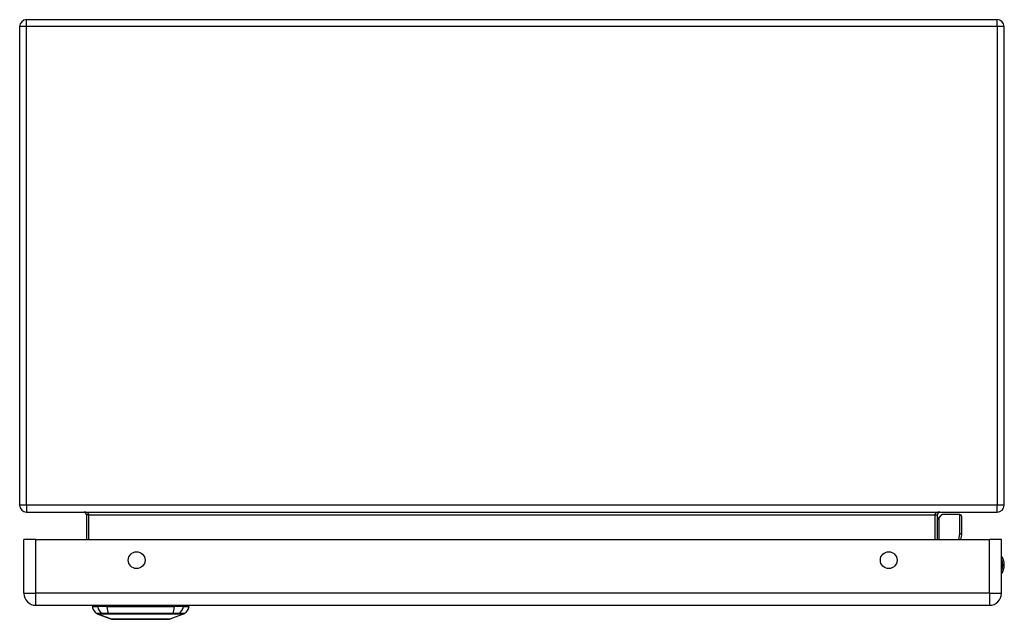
# Model space of a CAD drawing. Header units: inches. Extents: x 9.2 to 84.3, y 6 to 56.3.
# Tile 1 of 7: x 9.2 to 21.2, y 6 to 13.3. Entities that reach past the tile are written whole.
import ezdxf

# ---------------------------------------------------------------- set-up
doc = ezdxf.new("R2010")
doc.units = ezdxf.units.IN
doc.header["$MEASUREMENT"] = 0
doc.layers.add('Visible Edges(ANSI)', color=7, linetype='Continuous', lineweight=25)
doc.layers.add('Visible Tangent Edges(ANSI)', color=7, linetype='Continuous', lineweight=25)

msp = doc.modelspace()

# ---------------------------------------------------------------- linework, layer by layer
at = {"layer": 'Visible Edges(ANSI)'}
for p, q in [((9.238, 13.345), (21.07, 13.345)), ((9.154, 13.261), (9.154, 7.429)), ((21.154, 7.429), (21.154, 13.261)), ((9.238, 7.345), (21.07, 7.345)), ((9.967, 7.314), (9.967, 7.01)), ((20.341, 7.01), (20.341, 7.314)), ((20.347, 7.269), (20.387, 7.309)), ((20.617, 7.315), (20.401, 7.315)), ((20.636, 7.295), (20.636, 7.071)), ((9.205, 6.356), (9.205, 7.01)), ((9.351, 7.01), (9.205, 7.01)), ((9.351, 7.01), (20.977, 7.01)), ((20.636, 7.067), (20.625, 7.01)), ((21.123, 7.01), (20.977, 7.01)), ((21.123, 6.356), (21.123, 7.01)), ((9.351, 6.21), (20.977, 6.21)), ((10.038, 6.194), (10.106, 6.194)), ((10.217, 6.194), (10.106, 6.194)), ((10.217, 6.194), (11.04, 6.194)), ((11.151, 6.194), (11.04, 6.194)), ((11.151, 6.194), (11.219, 6.194)), ((10.272, 6.04), (10.098, 6.107)), ((11.16, 6.107), (10.986, 6.04))]:
    msp.add_line(p, q, dxfattribs=at)
at = {"layer": 'Visible Edges(ANSI)', "flags": 128}
msp.add_lwpolyline([(10.274, 6.039), (10.274, 6.039), (10.275, 6.039), (10.277, 6.039), (10.28, 6.039), (10.284, 6.039), (10.289, 6.039), (10.294, 6.039), (10.301, 6.039), (10.308, 6.039), (10.315, 6.039), (10.324, 6.039), (10.333, 6.039), (10.343, 6.039), (10.354, 6.039), (10.366, 6.039), (10.378, 6.039), (10.39, 6.039), (10.403, 6.039), (10.417, 6.039), (10.431, 6.039), (10.446, 6.039), (10.461, 6.039), (10.477, 6.039), (10.493, 6.039), (10.509, 6.039), (10.526, 6.039), (10.543, 6.039), (10.56, 6.039), (10.577, 6.039), (10.594, 6.039), (10.612, 6.039), (10.629, 6.039), (10.647, 6.039), (10.664, 6.039), (10.681, 6.039), (10.698, 6.039), (10.715, 6.039), (10.732, 6.039), (10.749, 6.039), (10.765, 6.039), (10.781, 6.039), (10.797, 6.039), (10.812, 6.039), (10.827, 6.039), (10.841, 6.039), (10.854, 6.039), (10.868, 6.039), (10.88, 6.039), (10.892, 6.039), (10.903, 6.039), (10.914, 6.039), (10.924, 6.039), (10.933, 6.039), (10.942, 6.039), (10.95, 6.039), (10.957, 6.039), (10.963, 6.039), (10.969, 6.039), (10.973, 6.039), (10.977, 6.039), (10.98, 6.039), (10.982, 6.039), (10.983, 6.039), (10.984, 6.039)], dxfattribs=at)
at = {"layer": 'Visible Edges(ANSI)'}
for centre in [(10.58, 6.76), (19.748, 6.76)]:
    msp.add_circle(centre, 0.102, dxfattribs=at)
for centre, radius, start, end in [((9.238, 13.261), 0.084, 90, 180), ((21.07, 13.261), 0.084, 0, 90), ((9.238, 7.429), 0.084, 180, 270), ((9.936, 7.314), 0.031, 0, 90), ((20.372, 7.314), 0.031, 90, 180), ((21.07, 7.429), 0.084, 270, 0), ((20.361, 7.255), 0.0197, 135, 180), ((20.401, 7.295), 0.0197, 90, 135), ((20.617, 7.295), 0.0197, 0, 90), ((20.617, 7.071), 0.0197, 349.0591, 0), ((20.97, 6.702), 0.187, 324.6864, 35.3136), ((9.351, 6.356), 0.146, 180, 270), ((20.977, 6.356), 0.146, 270, 0), ((10.155, 6.211), 0.118, 187.9413, 240.2709), ((10.097, 6.186), 0.0394, 143.1301, 168.463), ((11.102, 6.211), 0.118, 299.7291, 352.0587), ((11.16, 6.186), 0.0394, 11.537, 36.8699), ((10.101, 6.117), 0.00984, 240.2709, 248.7495), ((10.274, 6.044), 0.00492, 248.7495, 269.7912), ((10.984, 6.044), 0.00492, 270.2088, 291.2505), ((11.156, 6.117), 0.00984, 291.2505, 299.7291)]:
    msp.add_arc(centre, radius, start, end, dxfattribs=at)
at = {"layer": 'Visible Tangent Edges(ANSI)'}
for p, q in [((9.238, 13.261), (9.238, 13.345)), ((21.07, 13.261), (21.07, 13.345)), ((9.238, 13.261), (9.154, 13.261)), ((9.238, 7.429), (9.238, 13.261)), ((21.07, 13.261), (9.238, 13.261)), ((21.154, 13.261), (21.07, 13.261)), ((21.07, 13.261), (21.07, 7.429)), ((9.238, 7.429), (9.154, 7.429)), ((21.07, 7.429), (9.238, 7.429)), ((9.238, 7.429), (9.238, 7.345)), ((21.154, 7.429), (21.07, 7.429)), ((21.07, 7.345), (21.07, 7.429)), ((9.998, 7.314), (9.967, 7.314)), ((9.998, 7.01), (9.998, 7.314)), ((9.998, 7.314), (20.31, 7.314)), ((20.31, 7.314), (20.341, 7.314)), ((20.31, 7.314), (20.31, 7.01)), ((20.401, 7.315), (20.361, 7.273)), ((20.361, 7.273), (20.361, 7.01)), ((20.617, 7.081), (20.617, 7.315)), ((9.351, 6.356), (9.351, 7.01)), ((20.604, 7.01), (20.617, 7.081)), ((20.977, 6.356), (20.977, 7.01)), ((9.205, 6.356), (9.351, 6.356)), ((20.977, 6.356), (9.351, 6.356)), ((9.351, 6.21), (9.351, 6.356)), ((20.977, 6.356), (20.977, 6.21)), ((20.977, 6.356), (21.123, 6.356)), ((10.098, 6.107), (10.272, 6.04)), ((10.163, 6.107), (10.163, 6.107)), ((10.236, 6.107), (10.237, 6.107)), ((11.021, 6.107), (11.021, 6.107)), ((11.094, 6.107), (11.094, 6.107))]:
    msp.add_line(p, q, dxfattribs=at)
at = {"layer": 'Visible Tangent Edges(ANSI)', "flags": 128}
for points in [[(10.161, 6.108), (10.156, 6.108), (10.151, 6.108), (10.146, 6.108), (10.142, 6.108), (10.137, 6.108), (10.133, 6.108), (10.129, 6.108), (10.125, 6.108), (10.122, 6.108), (10.119, 6.108), (10.116, 6.108), (10.113, 6.108), (10.11, 6.108), (10.108, 6.108), (10.106, 6.108), (10.104, 6.108), (10.102, 6.108), (10.101, 6.108), (10.099, 6.108), (10.098, 6.108), (10.098, 6.108), (10.097, 6.108), (10.097, 6.108), (10.097, 6.108)], [(10.098, 6.107), (10.098, 6.107), (10.098, 6.107), (10.099, 6.107), (10.1, 6.107), (10.101, 6.107), (10.102, 6.107), (10.103, 6.107), (10.105, 6.107), (10.107, 6.107), (10.109, 6.107), (10.112, 6.107), (10.114, 6.107), (10.117, 6.107), (10.12, 6.107), (10.124, 6.107), (10.127, 6.107), (10.131, 6.107), (10.135, 6.107), (10.139, 6.107), (10.143, 6.107), (10.148, 6.107), (10.153, 6.107), (10.158, 6.107), (10.163, 6.107)], [(10.236, 6.108), (10.231, 6.108), (10.227, 6.108), (10.223, 6.108), (10.219, 6.108), (10.215, 6.108), (10.211, 6.108), (10.207, 6.108), (10.203, 6.108), (10.2, 6.108), (10.196, 6.108), (10.193, 6.108), (10.19, 6.108), (10.186, 6.108), (10.183, 6.108), (10.181, 6.108), (10.178, 6.108), (10.175, 6.108), (10.173, 6.108), (10.17, 6.108), (10.168, 6.108), (10.166, 6.108), (10.164, 6.108), (10.163, 6.108), (10.161, 6.108)], [(10.163, 6.107), (10.165, 6.107), (10.166, 6.107), (10.168, 6.107), (10.17, 6.107), (10.172, 6.107), (10.175, 6.107), (10.177, 6.107), (10.18, 6.107), (10.182, 6.107), (10.185, 6.107), (10.188, 6.107), (10.191, 6.107), (10.195, 6.107), (10.198, 6.107), (10.201, 6.107), (10.205, 6.107), (10.208, 6.107), (10.212, 6.107), (10.216, 6.107), (10.22, 6.107), (10.224, 6.107), (10.228, 6.107), (10.232, 6.107), (10.236, 6.107)], [(11.022, 6.108), (10.99, 6.108), (10.958, 6.108), (10.926, 6.108), (10.893, 6.108), (10.86, 6.108), (10.828, 6.108), (10.794, 6.108), (10.761, 6.108), (10.728, 6.108), (10.695, 6.108), (10.661, 6.108), (10.628, 6.108), (10.595, 6.108), (10.561, 6.108), (10.528, 6.108), (10.495, 6.108), (10.462, 6.108), (10.429, 6.108), (10.396, 6.108), (10.364, 6.108), (10.331, 6.108), (10.299, 6.108), (10.267, 6.108), (10.236, 6.108)], [(10.237, 6.107), (10.268, 6.107), (10.3, 6.107), (10.332, 6.107), (10.364, 6.107), (10.397, 6.107), (10.43, 6.107), (10.462, 6.107), (10.495, 6.107), (10.528, 6.107), (10.562, 6.107), (10.595, 6.107), (10.628, 6.107), (10.661, 6.107), (10.694, 6.107), (10.728, 6.107), (10.761, 6.107), (10.794, 6.107), (10.827, 6.107), (10.86, 6.107), (10.893, 6.107), (10.925, 6.107), (10.957, 6.107), (10.989, 6.107), (11.021, 6.107)], [(10.354, 6.039), (10.348, 6.039), (10.341, 6.039), (10.335, 6.039), (10.33, 6.039), (10.324, 6.04), (10.319, 6.04), (10.314, 6.04), (10.309, 6.04), (10.305, 6.04), (10.301, 6.04), (10.297, 6.04), (10.293, 6.04), (10.29, 6.04), (10.287, 6.04), (10.284, 6.04), (10.281, 6.04), (10.279, 6.04), (10.277, 6.04), (10.276, 6.04), (10.274, 6.04), (10.273, 6.04), (10.272, 6.04), (10.272, 6.04), (10.272, 6.04)], [(10.401, 6.039), (10.399, 6.039), (10.397, 6.039), (10.395, 6.039), (10.393, 6.039), (10.391, 6.039), (10.389, 6.039), (10.387, 6.039), (10.385, 6.039), (10.383, 6.039), (10.381, 6.039), (10.379, 6.039), (10.377, 6.039), (10.375, 6.039), (10.373, 6.039), (10.371, 6.039), (10.369, 6.039), (10.367, 6.039), (10.365, 6.039), (10.363, 6.039), (10.361, 6.039), (10.359, 6.039), (10.358, 6.039), (10.356, 6.039), (10.354, 6.039)], [(10.856, 6.039), (10.84, 6.039), (10.823, 6.039), (10.806, 6.04), (10.787, 6.04), (10.769, 6.04), (10.75, 6.04), (10.73, 6.04), (10.71, 6.04), (10.69, 6.04), (10.67, 6.04), (10.649, 6.04), (10.629, 6.04), (10.608, 6.04), (10.588, 6.04), (10.567, 6.04), (10.547, 6.04), (10.527, 6.04), (10.508, 6.04), (10.488, 6.04), (10.47, 6.04), (10.452, 6.04), (10.434, 6.039), (10.417, 6.039), (10.401, 6.039)], [(10.903, 6.039), (10.902, 6.039), (10.9, 6.039), (10.898, 6.039), (10.896, 6.039), (10.894, 6.039), (10.892, 6.039), (10.89, 6.039), (10.889, 6.039), (10.887, 6.039), (10.885, 6.039), (10.883, 6.039), (10.881, 6.039), (10.879, 6.039), (10.877, 6.039), (10.875, 6.039), (10.873, 6.039), (10.871, 6.039), (10.869, 6.039), (10.867, 6.039), (10.865, 6.039), (10.863, 6.039), (10.86, 6.039), (10.858, 6.039), (10.856, 6.039)], [(10.986, 6.04), (10.985, 6.04), (10.985, 6.04), (10.984, 6.04), (10.983, 6.04), (10.982, 6.04), (10.98, 6.04), (10.978, 6.04), (10.976, 6.04), (10.974, 6.04), (10.971, 6.04), (10.968, 6.04), (10.964, 6.04), (10.961, 6.04), (10.957, 6.04), (10.952, 6.04), (10.948, 6.04), (10.943, 6.04), (10.938, 6.04), (10.933, 6.04), (10.928, 6.039), (10.922, 6.039), (10.916, 6.039), (10.91, 6.039), (10.903, 6.039)], [(11.021, 6.107), (11.025, 6.107), (11.029, 6.107), (11.033, 6.107), (11.037, 6.107), (11.041, 6.107), (11.045, 6.107), (11.049, 6.107), (11.053, 6.107), (11.056, 6.107), (11.06, 6.107), (11.063, 6.107), (11.066, 6.107), (11.069, 6.107), (11.072, 6.107), (11.075, 6.107), (11.078, 6.107), (11.08, 6.107), (11.083, 6.107), (11.085, 6.107), (11.087, 6.107), (11.089, 6.107), (11.091, 6.107), (11.093, 6.107), (11.094, 6.107)], [(11.096, 6.108), (11.095, 6.108), (11.093, 6.108), (11.091, 6.108), (11.089, 6.108), (11.087, 6.108), (11.085, 6.108), (11.082, 6.108), (11.08, 6.108), (11.077, 6.108), (11.074, 6.108), (11.071, 6.108), (11.068, 6.108), (11.065, 6.108), (11.061, 6.108), (11.058, 6.108), (11.054, 6.108), (11.05, 6.108), (11.046, 6.108), (11.043, 6.108), (11.039, 6.108), (11.034, 6.108), (11.03, 6.108), (11.026, 6.108), (11.022, 6.108)], [(11.094, 6.107), (11.1, 6.107), (11.105, 6.107), (11.109, 6.107), (11.114, 6.107), (11.118, 6.107), (11.123, 6.107), (11.127, 6.107), (11.13, 6.107), (11.134, 6.107), (11.137, 6.107), (11.14, 6.107), (11.143, 6.107), (11.146, 6.107), (11.148, 6.107), (11.15, 6.107), (11.152, 6.107), (11.154, 6.107), (11.155, 6.107), (11.157, 6.107), (11.158, 6.107), (11.158, 6.107), (11.159, 6.107), (11.159, 6.107), (11.16, 6.107)], [(11.161, 6.108), (11.161, 6.108), (11.16, 6.108), (11.16, 6.108), (11.159, 6.108), (11.158, 6.108), (11.157, 6.108), (11.155, 6.108), (11.154, 6.108), (11.152, 6.108), (11.15, 6.108), (11.147, 6.108), (11.145, 6.108), (11.142, 6.108), (11.139, 6.108), (11.135, 6.108), (11.132, 6.108), (11.128, 6.108), (11.124, 6.108), (11.12, 6.108), (11.116, 6.108), (11.111, 6.108), (11.107, 6.108), (11.101, 6.108), (11.096, 6.108)]]:
    msp.add_lwpolyline(points, dxfattribs=at)
at = {"layer": 'Visible Tangent Edges(ANSI)'}
for centre, radius, start, end in [((20.97, 6.702), 0.168, 335.7439, 24.2561), ((10.274, 6.044), 0.00492, 248.7495, 269.7912)]:
    msp.add_arc(centre, radius, start, end, dxfattribs=at)
for centre, major_axis, ratio, start_param, end_param in [((9.936, 7.314), (0.062, 0), 0.5, 0, 1.570796), ((20.372, 7.314), (-0.062, 0), 0.5, 4.712389, 6.283185), ((20.361, 7.255), (-0.0197, 0), 0.91745, 4.712389, 6.283185), ((20.361, 7.255), (-0.0139, 0.0139), 0.852462, 5.41831, 6.283185), ((20.617, 7.071), (0.0197, 0), 0.533433, 0, 1.570796), ((20.617, 7.071), (0.0193, -0.0037), 0.526442, 0, 1.672214), ((10.217, 6.211), (0, -0.118), 0.946806, 4.850991, 5.760348), ((10.255, 6.211), (0, -0.118), 0.321806, 4.850991, 5.760348), ((11.003, 6.211), (0, -0.118), 0.321806, 0.522838, 1.432195), ((11.04, 6.211), (0, -0.118), 0.946806, 0.522838, 1.432195), ((10.166, 6.117), (0.00009, -0.00984), 0.948405, 5.751701, 5.992347), ((10.237, 6.117), (-0.00003, -0.00984), 0.317047, 5.761322, 6.001968), ((11.02, 6.117), (0.00003, -0.00984), 0.317047, 0.281217, 0.521863), ((11.092, 6.117), (-0.00009, -0.00984), 0.948405, 0.290838, 0.531485)]:
    msp.add_ellipse(centre, major_axis=major_axis, ratio=ratio, start_param=start_param, end_param=end_param, dxfattribs=at)

doc.saveas('drawing.dxf')
